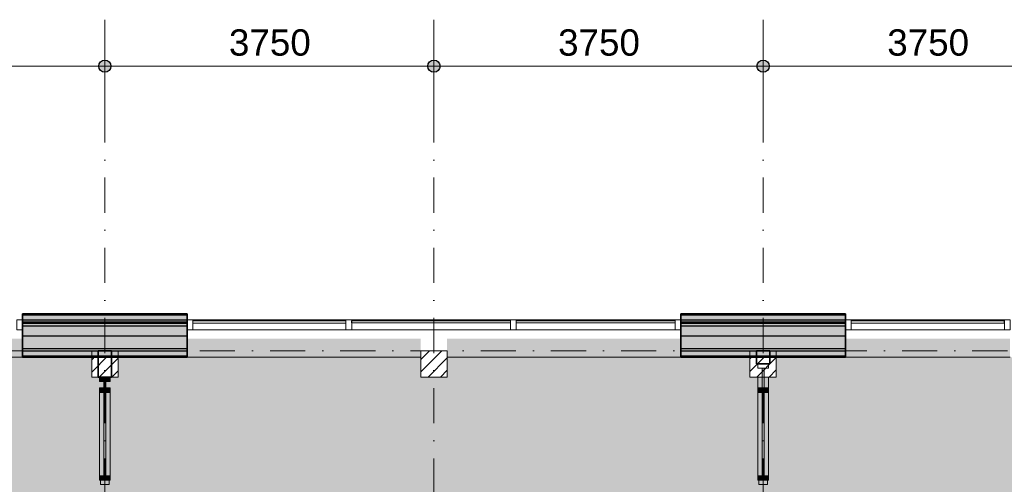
# Model space of a CAD drawing. Header units: millimetres. Extents: x 1557 to 319405, y -11609 to 73584.
# Tile 101 of 103: x 294625 to 305843, y 44477 to 49773. Entities that reach past the tile are written whole.
import ezdxf

# ---------------------------------------------------------------- set-up
doc = ezdxf.new("R2010")
doc.units = ezdxf.units.MM
doc.linetypes.add('RR_Level', pattern=[800, 400, -200, 0, -200])
for name, color, linetype, lineweight in [('A-____-____-DIMS', 211, 'Continuous', 9), ('A-____-____-DIMS-200', 211, 'Continuous', 9), ('A-AREA-____-PATT', 32, 'Continuous', 9), ('A-DOOR-____-MCUT', 31, 'Continuous', 13), ('A-DOOR-____-OTLN', 31, 'Continuous', 18), ('A-GLAZ-CURT-MCUT', 52, 'Continuous', 13), ('A-GLAZ-CURT-OTLN', 52, 'Continuous', 13), ('A-GLAZ-CWMG-MCUT', 51, 'Continuous', 13), ('A-GLAZ-CWMG-OTLN', 51, 'Continuous', 13), ('A-WALL-____-MCUT', 113, 'Continuous', 35), ('A-WALL-____-OTLN', 113, 'Continuous', 18), ('A-WALL-____-PATT', 111, 'Continuous', 35), ('S-COLS-____-MCUT', 52, 'Continuous', 25), ('S-COLS-____-OTLN', 52, 'Continuous', 18), ('S-GRID-____-OTLN', 1, 'Continuous', 9)]:
    doc.layers.add(name, color=color, linetype=linetype, lineweight=lineweight)
doc.styles.add('Arial_2', font='arial.ttf', dxfattribs={"height": 300})
doc.dimstyles.new('1_5mm_interne_maten_en_details', dxfattribs={"dimscale": 304.8, "dimtxt": 1.004192, "dimasz": 1.83727, "dimexe": 0.984252, "dimexo": 0.0625, "dimgap": 0.098425, "dimtad": 1, "dimdec": 0, "dimlfac": 304.8, "dimzin": 0, "dimdsep": 46, "dimtxsty": 'Arial_2', "dimblk1": 'DOTSMALL', "dimblk2": 'DOTSMALL', "dimsah": 1, "dimcen": 0.09, "dimdle": 1.181102, "dimazin": 0, "dimtfac": 1, "dimtdec": 4, "dimtix": 1, "dimtmove": 0, "dimatfit": 3, "dimfxl": 0.003229, "dimfxlon": 1, "dimtvp": 1, "dimtfill": 1, "dimtolj": 1, "dimtzin": 0, "dimlwd": 13, "dimlwe": 13, "dimarcsym": 2})

# ---------------------------------------------------------------- blocks, each defined once
blk = doc.blocks.new('Rectangular Mullion - 65 x 114mm-716027-plot_V0 Copy 1')
at = {"layer": 'A-GLAZ-CWMG-MCUT', "color": 170, "lineweight": 9}
for p, q in [((0, 57), (-65, 57)), ((-65, 57), (-65, -57)), ((0, -57), (0, 57)), ((-65, -57), (0, -57))]:
    blk.add_line(p, q, dxfattribs=at)
blk = doc.blocks.new('System Panel - HR__-716001-plot_V0 Copy 1')
at = {"layer": 'A-GLAZ-CURT-MCUT', "color": 170, "lineweight": 9}
for p, q in [((872.5, -22.5), (-872.5, -22.5)), ((-872.5, -22.5), (-872.5, -47.5)), ((-872.5, -47.5), (872.5, -47.5)), ((872.5, -47.5), (872.5, -22.5))]:
    blk.add_line(p, q, dxfattribs=at)
blk = doc.blocks.new('Rectangular Mullion - 65 x 114mm-572436-plot_V0 Copy 1')
at = {"layer": 'A-GLAZ-CWMG-OTLN', "color": 170, "lineweight": 9}
for p, q in [((53789, -4849), (52044, -4849)), ((53789, -4963), (52044, -4963))]:
    blk.add_line(p, q, dxfattribs=at)
blk = doc.blocks.new('Rectangular Mullion - 65 x 114mm-716002-plot_V0 Copy 1')
at = {"layer": 'A-GLAZ-CWMG-MCUT', "color": 170, "lineweight": 9}
for p, q in [((-65, 57), (0, 57)), ((-65, -57), (-65, 57)), ((0, 57), (0, -57)), ((0, -57), (-65, -57))]:
    blk.add_line(p, q, dxfattribs=at)
blk = doc.blocks.new('System Panel - HR__-715998-plot_V0 Copy 1')
at = {"layer": 'A-GLAZ-CURT-MCUT', "color": 170, "lineweight": 9}
for p, q in [((905, -23), (-905, -23)), ((-905, -23), (-905, -47)), ((-905, -47), (905, -47)), ((905, -47), (905, -23))]:
    blk.add_line(p, q, dxfattribs=at)
blk = doc.blocks.new('Rectangular Mullion - 65 x 114mm-598682-plot_V0 Copy 1')
at = {"layer": 'A-GLAZ-CWMG-OTLN', "color": 170, "lineweight": 9}
for p, q in [((125687, 46350), (127498, 46350)), ((125687, 46236), (127498, 46236))]:
    blk.add_line(p, q, dxfattribs=at)
blk = doc.blocks.new('Rectangular Mullion - 65 x 114mm-716022-plot_V0 Copy 1')
at = {"layer": 'A-GLAZ-CWMG-MCUT', "color": 170, "lineweight": 9}
for p, q in [((-32.5, 57), (32.5, 57)), ((-32.5, -57), (-32.5, 57)), ((32.5, 57), (32.5, -57)), ((32.5, -57), (-32.5, -57))]:
    blk.add_line(p, q, dxfattribs=at)
blk = doc.blocks.new('027_Gilde - ATC_FacadeModel_rvt-2-plot_V0 Copy 1')
at = {"layer": 'A-WALL-____-OTLN', "lineweight": 5}
for points in [[(127563, 46350), (129438, 46350), (129438, 46410), (127563, 46410)], [(136938, 46350), (136938, 46410), (135063, 46410), (135063, 46350)], [(128876, 46285), (129438, 46285), (129438, 46315), (127563, 46315), (127563, 46285)], [(136938, 46285), (136938, 46315), (135063, 46315), (135063, 46285)]]:
    blk.add_hatch(color=67, dxfattribs=at).paths.add_polyline_path(points)
at = {"layer": 'A-WALL-____-PATT', "lineweight": 18}
for points in [[(128876, 46410), (129438, 46410), (129438, 46420), (127563, 46420), (127563, 46410)], [(136938, 46410), (136938, 46420), (135063, 46420), (135063, 46410)]]:
    blk.add_hatch(color=47, dxfattribs=at).paths.add_polyline_path(points)
at = {"layer": 'A-WALL-____-PATT', "lineweight": 5}
for points in [[(127563, 46330), (129438, 46330), (129438, 46350), (127563, 46350)], [(128876, 46315), (129438, 46315), (129438, 46330), (127563, 46330), (127563, 46315)], [(136938, 46330), (136938, 46350), (135063, 46350), (135063, 46330)], [(136938, 46315), (136938, 46330), (135063, 46330), (135063, 46315)], [(128876, 46170), (129438, 46170), (129438, 46285), (127563, 46285), (127563, 46170)], [(136938, 46170), (136938, 46285), (135063, 46285), (135063, 46170)], [(128876, 46025), (129438, 46025), (129438, 46170), (127563, 46170), (127563, 46025)], [(136938, 46025), (136938, 46170), (135063, 46170), (135063, 46025)], [(128876, 46000), (129438, 46000), (129438, 46025), (127563, 46025), (127563, 46000), (128650, 46000)], [(127563, 45940), (129438, 45940), (129438, 46000), (127563, 46000)], [(136150, 46000), (136938, 46000), (136938, 46025), (135063, 46025), (135063, 46000), (135850, 46000)], [(136938, 45940), (136938, 46000), (135063, 46000), (135063, 45940)]]:
    blk.add_hatch(color=67, dxfattribs=at).paths.add_polyline_path(points)
h = blk.add_hatch(color=67, dxfattribs=at)
h.paths.add_polyline_path([(128876, 45925), (129438, 45925), (129438, 45940), (128650, 45940), (128650, 45925)])
h.paths.add_polyline_path([(127563, 45925), (128350, 45925), (128350, 45940), (127563, 45940)])
h = blk.add_hatch(color=67, dxfattribs=at)
h.paths.add_polyline_path([(135063, 45925), (135850, 45925), (135850, 45940), (135063, 45940)])
h.paths.add_polyline_path([(136938, 45925), (136938, 45940), (136150, 45940), (136150, 45925)])
at = {"layer": 'A-WALL-____-MCUT', "color": 50}
for p, q in [((129438, 46420), (127563, 46420)), ((127563, 46420), (127563, 45925)), ((129438, 45925), (129438, 46420)), ((136938, 46420), (135063, 46420)), ((135063, 46420), (135063, 45925)), ((136938, 45925), (136938, 46420)), ((127563, 45925), (129438, 45925)), ((135063, 45925), (136938, 45925))]:
    blk.add_line(p, q, dxfattribs=at)
at = {"layer": 'A-WALL-____-MCUT', "color": 130, "lineweight": 25}
for p, q in [((127563, 46410), (129438, 46410)), ((127563, 46350), (129438, 46350)), ((127563, 46330), (129438, 46330)), ((135063, 46410), (136938, 46410)), ((135063, 46350), (136938, 46350)), ((135063, 46330), (136938, 46330)), ((127563, 46315), (129438, 46315)), ((127563, 46285), (129438, 46285)), ((135063, 46315), (136938, 46315)), ((135063, 46285), (136938, 46285)), ((127563, 46170), (129438, 46170)), ((135063, 46170), (136938, 46170)), ((127563, 46025), (129438, 46025)), ((127563, 46000), (129438, 46000)), ((135063, 46025), (136938, 46025)), ((135063, 46000), (136938, 46000)), ((127563, 45940), (129438, 45940)), ((135063, 45940), (136938, 45940))]:
    blk.add_line(p, q, dxfattribs=at)
at = {"layer": 'A-WALL-____-OTLN', "color": 210}
for p, q in [((127563, 45925), (124900, 45925)), ((132100, 45925), (129438, 45925)), ((135063, 45925), (132400, 45925)), ((138813, 45925), (136938, 45925))]:
    blk.add_line(p, q, dxfattribs=at)
at = {"layer": 'A-GLAZ-CURT-OTLN', "color": 210, "lineweight": 18, "rotation": 180}
for name, p in [('System Panel - HR__-716001-plot_V0 Copy 1', (130375, 46293)), ('System Panel - HR__-715998-plot_V0 Copy 1', (132217, 46293)), ('System Panel - HR__-715998-plot_V0 Copy 1', (134092, 46293)), ('System Panel - HR__-716001-plot_V0 Copy 1', (137875, 46293))]:
    blk.add_blockref(name, p, dxfattribs=at)
at = {"layer": 'A-GLAZ-CWMG-OTLN', "color": 210, "lineweight": 18}
for name, p in [('Rectangular Mullion - 65 x 114mm-716027-plot_V0 Copy 1', (127563, 46293)), ('Rectangular Mullion - 65 x 114mm-598682-plot_V0 Copy 1', (5625, 0)), ('Rectangular Mullion - 65 x 114mm-598682-plot_V0 Copy 1', (7500, 0)), ('Rectangular Mullion - 65 x 114mm-716027-plot_V0 Copy 1', (135063, 46293)), ('Rectangular Mullion - 65 x 114mm-716027-plot_V0 Copy 1', (138813, 46293))]:
    blk.add_blockref(name, p, dxfattribs=at)
at = {"layer": 'A-GLAZ-CWMG-OTLN', "color": 210, "lineweight": 18, "extrusion": (0, 0, -1)}
for name, p in [('Rectangular Mullion - 65 x 114mm-716002-plot_V0 Copy 1', (-129438, 46293)), ('Rectangular Mullion - 65 x 114mm-716022-plot_V0 Copy 1', (-131280, 46293)), ('Rectangular Mullion - 65 x 114mm-716022-plot_V0 Copy 1', (-133155, 46293)), ('Rectangular Mullion - 65 x 114mm-716002-plot_V0 Copy 1', (-136938, 46293))]:
    blk.add_blockref(name, p, dxfattribs=at)
at = {"layer": 'A-GLAZ-CWMG-OTLN', "color": 210, "lineweight": 18, "rotation": 180}
for p in [(183291, 41387), (190791, 41387)]:
    blk.add_blockref('Rectangular Mullion - 65 x 114mm-572436-plot_V0 Copy 1', p, dxfattribs=at)
blk = doc.blocks.new('NLRS_28_SC_LIB_kolom recht_generiek_ISR - kolom hout_Ontwerp-V76-plot_V0 Copy 1')
at = {"layer": 'S-COLS-____-OTLN', "lineweight": 9}
h = blk.add_hatch(dxfattribs=at)
h.set_pattern_fill('FP_59', color=256, style=0, pattern_type=2)
h.set_pattern_definition([(45, (-136000, -45850), (-70.71068, 70.71068), [])])
h.paths.add_polyline_path([(150, -150), (150, 90), (-150, 90), (-150, -150)])
at = {"layer": 'S-COLS-____-MCUT', "lineweight": 18}
for p, q in [((150, 150), (-150, 150)), ((-150, 150), (-150, -150)), ((150, -150), (150, 150)), ((-150, -150), (150, -150))]:
    blk.add_line(p, q, dxfattribs=at)
blk = doc.blocks.new('NLRS_28_SC_LIB_kolom recht_generiek_ISR - kolom hout_Ontwerp-V78-plot_V0 Copy 1')
at = {"layer": 'S-COLS-____-OTLN', "lineweight": 9}
h = blk.add_hatch(dxfattribs=at)
h.set_pattern_fill('FP_61', color=256, style=0, pattern_type=2)
h.set_pattern_definition([(45, (-132250, -45850), (-70.71068, 70.71068), [])])
h.paths.add_polyline_path([(-150, -150), (150, -150), (150, 150), (-150, 150), (-150, 75)])
at = {"layer": 'S-COLS-____-MCUT', "lineweight": 18}
for p, q in [((150, 150), (-150, 150)), ((-150, 150), (-150, -150)), ((150, -150), (150, 150)), ((-150, -150), (150, -150))]:
    blk.add_line(p, q, dxfattribs=at)
blk = doc.blocks.new('NLRS_28_SC_LIB_kolom recht_generiek_ISR - kolom hout_Ontwerp-V79-plot_V0 Copy 1')
at = {"layer": 'S-COLS-____-OTLN', "lineweight": 9}
h = blk.add_hatch(dxfattribs=at)
h.set_pattern_fill('FP_62', color=256, style=0, pattern_type=2)
h.set_pattern_definition([(45, (-128500, -45850), (-70.71068, 70.71068), [])])
h.paths.add_polyline_path([(-150, -150), (150, -150), (150, 90), (-150, 90), (-150, 75)])
at = {"layer": 'S-COLS-____-MCUT', "lineweight": 18}
for p, q in [((150, 150), (-150, 150)), ((-150, 150), (-150, -150)), ((150, -150), (150, 150)), ((-150, -150), (150, -150))]:
    blk.add_line(p, q, dxfattribs=at)
blk = doc.blocks.new('NLRS_21_CWP_UN_system_panel_GEN - oz_glas-6195937-plot_V0 Copy 1')
at = {"layer": 'A-GLAZ-CURT-OTLN'}
blk.add_hatch(color=127, dxfattribs=at).paths.add_polyline_path([(-112, -13), (112, -13), (112, 13), (-112, 13), (-112, 0)])
at = {"layer": 'A-GLAZ-CURT-MCUT'}
for p, q in [((112, 13), (-112, 13)), ((-112, 13), (-112, -13)), ((112, -13), (112, 13)), ((-112, -13), (112, -13))]:
    blk.add_line(p, q, dxfattribs=at)
blk = doc.blocks.new('NLRS_21_CWM_UN_rechthoek_GEN - 67x114-V142-plot_V0 Copy 1')
at = {"layer": 'A-GLAZ-CWMG-MCUT'}
for p, q in [((-50, 60), (0, 60)), ((-50, -60), (-50, 60)), ((0, 60), (0, -60)), ((0, -60), (-50, -60))]:
    blk.add_line(p, q, dxfattribs=at)
blk = doc.blocks.new('NLRS_21_CWM_UN_rechthoek_GEN - 67x114-V10-plot_V0 Copy 1')
at = {"layer": 'A-GLAZ-CWMG-OTLN'}
blk.add_hatch(color=127, dxfattribs=at).paths.add_polyline_path([(25, 60), (25, -60), (-25, -60), (-25, 60), (0, 60)])
at = {"layer": 'A-GLAZ-CWMG-MCUT'}
for p, q in [((-25, 60), (25, 60)), ((-25, -60), (-25, 60)), ((25, 60), (25, -60)), ((25, -60), (-25, -60))]:
    blk.add_line(p, q, dxfattribs=at)
blk = doc.blocks.new('32_binnendeur_ontwerpers - 2315 x 930-6426849-plot_V0 Copy 1')
at = {"layer": 'A-DOOR-____-MCUT'}
for p, q in [((-517, 50), (-467, 50)), ((-467, 50), (-467, -50)), ((467, 50), (517, 50)), ((467, -50), (467, 50)), ((-467, -50), (-517, -50)), ((517, -50), (467, -50))]:
    blk.add_line(p, q, dxfattribs=at)
at = {"layer": 'A-DOOR-____-OTLN'}
for p, q in [((0, -10), (0, 475)), ((0, -500), (0, -50))]:
    blk.add_line(p, q, dxfattribs=at)
blk = doc.blocks.new('NLRS_21_CWM_UN_rechthoek_GEN - 67x114-5974302-plot_V0 Copy 1')
at = {"layer": 'A-GLAZ-CWMG-OTLN'}
blk.add_hatch(color=127, dxfattribs=at).paths.add_polyline_path([(0, 60), (-50, 60), (-50, -60), (0, -60), (0, 50)])
at = {"layer": 'A-GLAZ-CWMG-MCUT'}
for p, q in [((0, 60), (-50, 60)), ((-50, 60), (-50, -60)), ((0, -60), (0, 60)), ((-50, -60), (0, -60))]:
    blk.add_line(p, q, dxfattribs=at)
blk = doc.blocks.new('NLRS_21_CWP_UN_system_panel_GEN - oz_glas-6166722-plot_V0 Copy 1')
at = {"layer": 'A-GLAZ-CURT-OTLN'}
blk.add_hatch(color=127, dxfattribs=at).paths.add_polyline_path([(-450, -13), (475, -13), (475, 12), (-475, 12), (-475, -13)])
at = {"layer": 'A-GLAZ-CURT-MCUT'}
for p, q in [((475, 12), (-475, 12)), ((-475, 12), (-475, -13)), ((475, -13), (475, 12)), ((-475, -13), (475, -13))]:
    blk.add_line(p, q, dxfattribs=at)
blk = doc.blocks.new('NLRS_21_CWP_UN_system_panel_GEN - oz_glas-6463945-plot_V0 Copy 1')
at = {"layer": 'A-GLAZ-CURT-OTLN'}
blk.add_hatch(color=127, dxfattribs=at).paths.add_polyline_path([(-37, 12), (-37, -13), (37, -13), (37, 12)])
at = {"layer": 'A-GLAZ-CURT-MCUT'}
for p, q in [((37, 12), (-37, 12)), ((-37, 12), (-37, -13)), ((37, -13), (37, 12)), ((-37, -13), (37, -13))]:
    blk.add_line(p, q, dxfattribs=at)
blk = doc.blocks.new('NLRS_21_CWM_UN_rechthoek_GEN - 67x114-6343138-plot_V0 Copy 1')
at = {"layer": 'A-GLAZ-CWMG-OTLN'}
blk.add_hatch(color=127, dxfattribs=at).paths.add_polyline_path([(-50, -12), (-50, 60), (0, 60), (0, -60), (-50, -60), (-50, -50)])
at = {"layer": 'A-GLAZ-CWMG-MCUT'}
for p, q in [((-50, 60), (0, 60)), ((-50, -60), (-50, 60)), ((0, 60), (0, -60)), ((0, -60), (-50, -60))]:
    blk.add_line(p, q, dxfattribs=at)
blk = doc.blocks.new('NLRS_21_CWM_UN_rechthoek_GEN - 67x114-6343134-plot_V0 Copy 1')
at = {"layer": 'A-GLAZ-CWMG-OTLN'}
blk.add_hatch(color=127, dxfattribs=at).paths.add_polyline_path([(-25, 60), (25, 60), (25, -60), (-25, -60), (-25, 13)])
at = {"layer": 'A-GLAZ-CWMG-MCUT'}
for p, q in [((-25, 60), (25, 60)), ((-25, -60), (-25, 60)), ((25, 60), (25, -60)), ((25, -60), (-25, -60))]:
    blk.add_line(p, q, dxfattribs=at)
blk = doc.blocks.new('NLRS_21_CWP_UN_system_panel_GEN - oz_glas-6166741-plot_V0 Copy 1')
at = {"layer": 'A-GLAZ-CURT-OTLN'}
blk.add_hatch(color=127, dxfattribs=at).paths.add_polyline_path([(-475, -13), (475, -13), (475, 12), (-475, 12)])
at = {"layer": 'A-GLAZ-CURT-MCUT'}
for p, q in [((475, 12), (-475, 12)), ((-475, 12), (-475, -13)), ((475, -13), (475, 12)), ((-475, -13), (475, -13))]:
    blk.add_line(p, q, dxfattribs=at)
blk = doc.blocks.new('NLRS_21_CWM_UN_rechthoek_GEN - 67x114-V144-plot_V0 Copy 1')
at = {"layer": 'A-GLAZ-CWMG-OTLN'}
for p, q in [((135940, 45525), (135940, 44575)), ((136060, 45525), (136060, 44575))]:
    blk.add_line(p, q, dxfattribs=at)
blk = doc.blocks.new('NLRS_21_CWM_UN_rechthoek_GEN - 67x114-V145-plot_V0 Copy 1')
at = {"layer": 'A-GLAZ-CWMG-OTLN'}
for p, q in [((135940, 45700), (135940, 45575)), ((136060, 45700), (136060, 45575))]:
    blk.add_line(p, q, dxfattribs=at)
blk = doc.blocks.new('32_binnendeur_ontwerpers - 2315 x 930-6426845-plot_V0 Copy 1')
at = {"layer": 'A-DOOR-____-MCUT'}
for p, q in [((-467, 50), (-517, 50)), ((-467, -50), (-467, 50)), ((467, 50), (467, -50)), ((517, 50), (467, 50)), ((-517, -50), (-467, -50)), ((467, -50), (517, -50))]:
    blk.add_line(p, q, dxfattribs=at)
at = {"layer": 'A-DOOR-____-OTLN'}
for p, q in [((0, 500), (0, 50)), ((0, 10), (0, -475))]:
    blk.add_line(p, q, dxfattribs=at)
blk = doc.blocks.new('NLRS_21_CWM_UN_rechthoek_GEN - 67x114-5973241-plot_V0 Copy 1')
at = {"layer": 'A-GLAZ-CWMG-OTLN'}
for p, q in [((68581, 40087), (68581, 39137)), ((68701, 40087), (68701, 39137))]:
    blk.add_line(p, q, dxfattribs=at)
blk = doc.blocks.new('DIMBLOCK65-plot_V0 Copy 1')
at = {"layer": 'A-____-____-DIMS-200', "lineweight": 25}
h = blk.add_hatch(color=256, dxfattribs=at)
edge = h.paths.add_edge_path()
edge.add_arc((291845, 49243), 70, 0, 360)
h = blk.add_hatch(color=256, dxfattribs=at)
edge = h.paths.add_edge_path()
edge.add_arc((295595, 49243), 70, 0, 360)
at = {"layer": 'A-____-____-DIMS-200', "lineweight": 13}
for p, q in [((291845, 49543), (291845, 48943)), ((291845, 49243), (291845, 49543)), ((295595, 49543), (295595, 48943)), ((295595, 49243), (295595, 49543)), ((291845, 49243), (295595, 49243))]:
    blk.add_line(p, q, dxfattribs=at)
at = {"layer": 'A-____-____-DIMS-200', "lineweight": 25}
for centre in [(291845, 49243), (295595, 49243)]:
    blk.add_circle(centre, 70, dxfattribs=at)
at = {"layer": 'A-____-____-DIMS-200', "color": 0, "lineweight": 13, "insert": (293259, 49663), "char_height": 300, "width": 1107.53, "attachment_point": 1, "line_spacing_factor": 0.941778, "style": 'Arial_2', "bg_fill": 3, "box_fill_scale": 1.25, "bg_fill_color": 256, "bg_fill_true_color": 13158600, "bg_fill_transparency": 0}
blk.add_mtext('3750', dxfattribs=at)
blk = doc.blocks.new('_DotSmall')
at = {"color": 0, "linetype": 'ByBlock', "const_width": 0.5}
blk.add_lwpolyline([(-0.0625, 0, 1), (0.0625, 0, 1)], format="xyb", close=True, dxfattribs=at)
blk = doc.blocks.new('DIMBLOCK66-plot_V0 Copy 1')
at = {"layer": 'A-____-____-DIMS-200', "lineweight": 25}
h = blk.add_hatch(color=256, dxfattribs=at)
edge = h.paths.add_edge_path()
edge.add_arc((295595, 49243), 70, 0, 360)
h = blk.add_hatch(color=256, dxfattribs=at)
edge = h.paths.add_edge_path()
edge.add_arc((299345, 49243), 70, 0, 360)
at = {"layer": 'A-____-____-DIMS-200', "lineweight": 13}
for p, q in [((295595, 49543), (295595, 48943)), ((295595, 49243), (295595, 49543)), ((299345, 49543), (299345, 48943)), ((299345, 49243), (299345, 49543)), ((295595, 49243), (299345, 49243))]:
    blk.add_line(p, q, dxfattribs=at)
at = {"layer": 'A-____-____-DIMS-200', "lineweight": 25}
for centre in [(295595, 49243), (299345, 49243)]:
    blk.add_circle(centre, 70, dxfattribs=at)
at = {"layer": 'A-____-____-DIMS-200', "color": 0, "lineweight": 13, "insert": (297009, 49663), "char_height": 300, "width": 1107.53, "attachment_point": 1, "line_spacing_factor": 0.941778, "style": 'Arial_2', "bg_fill": 3, "box_fill_scale": 1.25, "bg_fill_color": 256, "bg_fill_true_color": 13158600, "bg_fill_transparency": 0}
blk.add_mtext('3750', dxfattribs=at)
blk = doc.blocks.new('DIMBLOCK67-plot_V0 Copy 1')
at = {"layer": 'A-____-____-DIMS-200', "lineweight": 25}
h = blk.add_hatch(color=256, dxfattribs=at)
edge = h.paths.add_edge_path()
edge.add_arc((299345, 49243), 70, 0, 360)
h = blk.add_hatch(color=256, dxfattribs=at)
edge = h.paths.add_edge_path()
edge.add_arc((303095, 49243), 70, 0, 360)
at = {"layer": 'A-____-____-DIMS-200', "lineweight": 13}
for p, q in [((299345, 49543), (299345, 48943)), ((299345, 49243), (299345, 49543)), ((303095, 49543), (303095, 48943)), ((303095, 49243), (303095, 49543)), ((299345, 49243), (303095, 49243))]:
    blk.add_line(p, q, dxfattribs=at)
at = {"layer": 'A-____-____-DIMS-200', "lineweight": 25}
for centre in [(299345, 49243), (303095, 49243)]:
    blk.add_circle(centre, 70, dxfattribs=at)
at = {"layer": 'A-____-____-DIMS-200', "color": 0, "lineweight": 13, "insert": (300759, 49663), "char_height": 300, "width": 1107.53, "attachment_point": 1, "line_spacing_factor": 0.941778, "style": 'Arial_2', "bg_fill": 3, "box_fill_scale": 1.25, "bg_fill_color": 256, "bg_fill_true_color": 13158600, "bg_fill_transparency": 0}
blk.add_mtext('3750', dxfattribs=at)
blk = doc.blocks.new('DIMBLOCK68-plot_V0 Copy 1')
at = {"layer": 'A-____-____-DIMS-200', "lineweight": 25}
h = blk.add_hatch(color=256, dxfattribs=at)
edge = h.paths.add_edge_path()
edge.add_arc((303095, 49243), 70, 0, 360)
h = blk.add_hatch(color=256, dxfattribs=at)
edge = h.paths.add_edge_path()
edge.add_arc((306845, 49243), 70, 0, 360)
at = {"layer": 'A-____-____-DIMS-200', "lineweight": 13}
for p, q in [((303095, 49543), (303095, 48943)), ((303095, 49243), (303095, 49543)), ((306845, 49543), (306845, 48943)), ((306845, 49243), (306845, 49543)), ((303095, 49243), (306845, 49243))]:
    blk.add_line(p, q, dxfattribs=at)
at = {"layer": 'A-____-____-DIMS-200', "lineweight": 25}
for centre in [(303095, 49243), (306845, 49243)]:
    blk.add_circle(centre, 70, dxfattribs=at)
at = {"layer": 'A-____-____-DIMS-200', "color": 0, "lineweight": 13, "insert": (304509, 49663), "char_height": 300, "width": 1107.53, "attachment_point": 1, "line_spacing_factor": 0.941778, "style": 'Arial_2', "bg_fill": 3, "box_fill_scale": 1.25, "bg_fill_color": 256, "bg_fill_true_color": 13158600, "bg_fill_transparency": 0}
blk.add_mtext('3750', dxfattribs=at)

msp = doc.modelspace()

# ---------------------------------------------------------------- hatches: boundary and pattern name
at = {"layer": 'A-AREA-____-PATT', "transparency": 33554509}
h = msp.add_hatch(color=254, dxfattribs=at)
h.paths.add_polyline_path([(288795.0285, 25687.5), (289745.0285, 25687.5), (289745.0285, 25735), (289795.0285, 25735), (289795.0285, 25687.5), (290695.0285, 25687.5), (290695.0285, 25735), (290745.0285, 25735), (290745.0285, 28550), (290445.0285, 28550), (290445.0285, 28850), (290745.0285, 28850), (290745.0285, 28775), (295445.0285, 28775), (295445.0285, 28850), (295745.0285, 28850), (295745.0285, 28775), (296266.0285, 28775), (296266.0285, 28700), (297970.0285, 28700), (297970.0285, 28775), (298270.0285, 28775), (298270.0285, 30575), (294420.0285, 30575), (294338.1975, 30580.8527), (294243.5606, 30603.6892), (294170.2198, 30632.9381), (294098.2161, 30674.4717), (294043.4836, 30715.444), (293985.4725, 30773.4551), (293936.3077, 30839.1315), (293892.5634, 30923.0048), (293866.6912, 30995.4915), (293849.9562, 31081.1011), (293845.0285, 31171.2042), (293845.0285, 33466), (293920.0285, 33466), (293920.0285, 34500), (293845.0285, 34500), (293845.0285, 34650), (298270.0285, 34650), (298270.0285, 38425), (295745.0285, 38425), (295745.0285, 38200), (295445.0285, 38200), (295445.0285, 38500), (295520.0285, 38500), (295520.0285, 38575), (295535.0285, 38575), (295535.0285, 38625), (295582.5285, 38625), (295582.5285, 39525), (295535.0285, 39525), (295535.0285, 39575), (295582.5285, 39575), (295582.5285, 40525), (295535.0285, 40525), (295535.0285, 40575), (295582.5285, 40575), (295582.5285, 41525), (295535.0285, 41525), (295535.0285, 41575), (295582.5285, 41575), (295582.5285, 42525), (295535.0285, 42525), (295535.0285, 42575), (295582.5285, 42575), (295582.5285, 43441), (295535.0285, 43441), (295535.0285, 43491), (295595.0285, 43491), (295595.0285, 44525), (295535.0285, 44525), (295535.0285, 44575), (295582.5285, 44575), (295582.5285, 45525), (295535.0285, 45525), (295535.0285, 45575), (295582.5285, 45575), (295582.5285, 45650), (295535.0285, 45650), (295535.0285, 45700), (295445.0285, 45700), (295445.0285, 45925), (294657.5285, 45925), (294657.5285, 46137.5), (291995.0285, 46137.5), (291995.0285, 45700), (291695.0285, 45700), (291695.0285, 46137.5), (289032.5285, 46137.5), (289032.5285, 45925), (288245.0285, 45925), (288245.0285, 45700), (287945.0285, 45700), (287945.0285, 45925), (287157.5285, 45925), (287157.5285, 46137.5), (285282.5285, 46137.5), (285282.5285, 45925), (284720.0285, 45925), (284720.0285, 25735), (284795.0285, 25735), (284795.0285, 25687.5), (285745.0285, 25687.5), (285745.0285, 25735), (285795.0285, 25735), (285795.0285, 25687.5), (286745.0285, 25687.5), (286745.0285, 25735), (286795.0285, 25735), (286795.0285, 25687.5), (287745.0285, 25687.5), (287745.0285, 25735), (287795.0285, 25735), (287795.0285, 25687.5), (288745.0285, 25687.5), (288745.0285, 25735), (288795.0285, 25735)])
h.paths.add_polyline_path([(285445.0285, 28550), (285445.0285, 28850), (285745.0285, 28850), (285745.0285, 28550), (285542.9877, 28550)])
h.paths.add_polyline_path([(289145.0285, 32500), (285145.0285, 32500), (285145.0285, 41500), (289145.0285, 41500), (289145.0285, 33798.9747)])
for points in [[(295780.966, 38575), (303095.0285, 38575), (303093.2384, 38625), (303082.5285, 38625), (303080.3501, 39525), (303035.0285, 39525), (303035.0285, 39575), (303082.5285, 39575), (303082.5285, 40525), (303035.0285, 40525), (303035.0285, 40575), (303082.5285, 40575), (303082.5285, 41525), (303035.0285, 41525), (303035.0285, 41575), (303082.5285, 41575), (303082.5285, 42525), (303035.0285, 42525), (303036.673, 42575), (303082.5285, 42575), (303082.5285, 43441), (303035.0285, 43441), (303035.0285, 43491), (303095.0285, 43491), (303095.0285, 43737.2983), (303020.0285, 43737.2983), (303020.0285, 44065), (303095.0285, 44065), (303095.0285, 44525), (303035.0285, 44525), (303035.0285, 44575), (303082.5285, 44575), (303082.5285, 45525), (303035.0285, 45525), (303035.0285, 45575), (303082.5285, 45575), (303082.5285, 45700), (302945.0285, 45700), (302945.0285, 45925), (302157.5285, 45925), (302157.5285, 46137.5), (299495.0285, 46137.5), (299495.0285, 45700), (299195.0285, 45700), (299195.0285, 46137.5), (296532.5285, 46137.5), (296532.5285, 45925), (295745.0285, 45925), (295745.0285, 45700), (295655.0285, 45700), (295655.0285, 45650), (295607.5285, 45650), (295607.5285, 45575), (295655.0285, 45575), (295655.0285, 45525), (295607.5285, 45525), (295607.5285, 44575), (295655.0285, 44575), (295655.0285, 44525), (295595.0285, 44525), (295595.0285, 43491), (295655.0285, 43491), (295655.0285, 43441), (295607.5285, 43441), (295607.5285, 42575), (295655.0285, 42575), (295655.0285, 42525), (295607.5285, 42525), (295607.5285, 41575), (295655.0285, 41575), (295655.0285, 41525), (295607.5285, 41525), (295607.5285, 40575), (295655.0285, 40575), (295655.0285, 40525), (295607.5285, 40525), (295607.5285, 39575), (295655.0285, 39575), (295655.0285, 39525), (295607.5285, 39525), (295607.5285, 38625), (295655.0285, 38625), (295655.0285, 38575), (295745.0285, 38575)], [(300824.0285, 28700), (300824.0285, 28775), (302945.0285, 28775), (302945.0285, 28850), (303245.0285, 28850), (303245.0285, 28775), (310520.0285, 28775), (310520.0285, 30850), (310295.0285, 30850), (310295.0285, 31150), (310520.0285, 31150), (310520.0285, 31937.5), (310732.5285, 31937.5), (310732.5285, 33812.5), (310520.0285, 33812.5), (310520.0285, 34600), (310295.0285, 34600), (310295.0285, 34900), (310520.0285, 34900), (310520.0285, 35687.5), (310732.5285, 35687.5), (310732.5285, 37562.5), (310520.0285, 37562.5), (310520.0285, 38200), (310295.0285, 38200), (310295.0285, 38500), (310520.0285, 38500), (310520.0285, 39437.5), (310732.5285, 39437.5), (310732.5285, 45062.5), (310520.0285, 45062.5), (310520.0285, 45700), (310295.0285, 45700), (310295.0285, 45925), (309657.5285, 45925), (309657.5285, 46137.5), (307782.5285, 46137.5), (307782.5285, 45925), (306995.0285, 45925), (306995.0285, 45700), (306695.0285, 45700), (306695.0285, 45925), (305907.5285, 45925), (305907.5285, 46137.5), (304032.5285, 46137.5), (304032.5285, 45925), (303245.0285, 45925), (303245.0285, 45700), (303107.5285, 45700), (303107.5285, 45575), (303155.0285, 45575), (303155.0285, 45525), (303107.5285, 45525), (303107.5285, 44575), (303155.0285, 44575), (303155.0285, 44525), (303095.0285, 44525), (303095.0285, 43491), (303155.0285, 43491), (303155.0285, 43441), (303107.5285, 43441), (303107.5285, 42575), (303155.0285, 42575), (303155.0285, 42525), (303107.5285, 42525), (303107.5285, 41575), (303155.0285, 41575), (303155.0285, 41525), (303107.5285, 41525), (303107.5285, 40575), (303155.0285, 40575), (303155.0285, 40525), (303107.5285, 40525), (303107.5285, 39575), (303155.0285, 39575), (303155.0285, 39525), (303107.5285, 39525), (303107.5285, 38625), (303095.0285, 38625), (303095.0285, 38575), (304445.0285, 38575), (304526.8595, 38569.1473), (304620.9107, 38546.5293), (304694.8372, 38517.0619), (304767.1189, 38475.3201), (304831.1294, 38425), (304879.5845, 38376.5449), (304928.7493, 38310.8685), (304968.0669, 38238.8636), (304999.7518, 38148.1373), (305014.8564, 38072.3159), (305020.0285, 38000), (305020.0285, 37560), (304945.0285, 37560), (304945.0285, 35456), (305020.0285, 35456), (305020.0285, 34675), (304945.0285, 34675), (304945.0285, 33641), (305020.0285, 33641), (305019.7289, 31145.8112), (305014.1758, 31068.169), (304996.737, 30988.0038), (304968.0669, 30911.1364), (304920.5568, 30828.1876), (304871.9585, 30765.8291), (304821.2986, 30715.2383), (304745.5489, 30660.6287), (304672.0237, 30622.5349), (304599.537, 30596.6627), (304511.5131, 30579.7551), (304445.0285, 30575), (298420.0285, 30575), (298420.0285, 28775), (299120.0285, 28775), (299120.0285, 28700), (300799.0285, 28700)]]:
    msp.add_hatch(color=254, dxfattribs=at).paths.add_polyline_path(points)

# ---------------------------------------------------------------- linework, layer by layer
at = {"layer": 'A-WALL-____-MCUT'}
for p, q in [((295670.0285, 46000), (295520.0285, 46000)), ((295520.0285, 46000), (295520.0285, 45700)), ((295670.0285, 45700), (295670.0285, 46000)), ((303170.0285, 45999), (303020.0285, 45999)), ((303020.0285, 45999), (303020.0285, 45850)), ((303170.0285, 45850), (303170.0285, 45999)), ((303020.0285, 45850), (303170.0285, 45850)), ((295520.0285, 45700), (295670.0285, 45700))]:
    msp.add_line(p, q, dxfattribs=at)
at = {"layer": 'S-GRID-____-OTLN'}
for p, q in [((295595.0285, 49773.1142), (295595.0285, 48773.1142)), ((299345.0285, 49773.1142), (299345.0285, 48773.1142)), ((303095.0285, 49773.1142), (303095.0285, 48773.1142))]:
    msp.add_line(p, q, dxfattribs=at)
at = {"layer": 'S-GRID-____-OTLN', "linetype": 'RR_Level'}
for p, q in [((295595.0285, 48773.1142), (295595.0285, -857.0614)), ((299345.0285, 48773.1142), (299345.0285, -857.0614)), ((303095.0285, 48773.1142), (303095.0285, -857.0614)), ((167060.7094, 46000), (311093.0784, 46000))]:
    msp.add_line(p, q, dxfattribs=at)

# ---------------------------------------------------------------- block references
at = {"lineweight": 5}
msp.add_blockref('027_Gilde - ATC_FacadeModel_rvt-2-plot_V0 Copy 1', (167095.0285, 0), dxfattribs=at)
at = {"layer": 'A-DOOR-____-OTLN'}
for name, p, rotation in [('32_binnendeur_ontwerpers - 2315 x 930-6426845-plot_V0 Copy 1', (295595.0285, 44008), 90.00000000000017), ('32_binnendeur_ontwerpers - 2315 x 930-6426849-plot_V0 Copy 1', (303095.0285, 44008), 89.99999999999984)]:
    msp.add_blockref(name, p, dxfattribs=dict(at, rotation=rotation))
at = {"layer": 'A-GLAZ-CURT-OTLN', "rotation": 90}
for name, p in [('NLRS_21_CWP_UN_system_panel_GEN - oz_glas-6195937-plot_V0 Copy 1', (303095.0285, 45687.5)), ('NLRS_21_CWP_UN_system_panel_GEN - oz_glas-6463945-plot_V0 Copy 1', (295595.0285, 45612.5)), ('NLRS_21_CWP_UN_system_panel_GEN - oz_glas-6166741-plot_V0 Copy 1', (295595.0285, 45050)), ('NLRS_21_CWP_UN_system_panel_GEN - oz_glas-6166722-plot_V0 Copy 1', (303095.0285, 45050))]:
    msp.add_blockref(name, p, dxfattribs=at)
at = {"layer": 'A-GLAZ-CWMG-OTLN', "extrusion": (0, 0, -1), "rotation": 90}
for name, p in [('NLRS_21_CWM_UN_rechthoek_GEN - 67x114-V142-plot_V0 Copy 1', (-303095.0285, 45850)), ('NLRS_21_CWM_UN_rechthoek_GEN - 67x114-6343138-plot_V0 Copy 1', (-295595.0285, 45700)), ('NLRS_21_CWM_UN_rechthoek_GEN - 67x114-6343134-plot_V0 Copy 1', (-295595.0285, 45550)), ('NLRS_21_CWM_UN_rechthoek_GEN - 67x114-V10-plot_V0 Copy 1', (-303095.0285, 45550)), ('NLRS_21_CWM_UN_rechthoek_GEN - 67x114-6343134-plot_V0 Copy 1', (-295595.0285, 44550))]:
    msp.add_blockref(name, p, dxfattribs=at)
at = {"layer": 'A-GLAZ-CWMG-OTLN'}
for name, p in [('NLRS_21_CWM_UN_rechthoek_GEN - 67x114-V145-plot_V0 Copy 1', (167095.0285, 0)), ('NLRS_21_CWM_UN_rechthoek_GEN - 67x114-5973241-plot_V0 Copy 1', (226953.5434, 5438.1905)), ('NLRS_21_CWM_UN_rechthoek_GEN - 67x114-V144-plot_V0 Copy 1', (167095.0285, 0))]:
    msp.add_blockref(name, p, dxfattribs=at)
at = {"layer": 'A-GLAZ-CWMG-OTLN', "rotation": 270}
msp.add_blockref('NLRS_21_CWM_UN_rechthoek_GEN - 67x114-5974302-plot_V0 Copy 1', (303095.0285, 44525), dxfattribs=at)
at = {"layer": 'S-COLS-____-OTLN', "lineweight": 13}
for name, p in [('NLRS_28_SC_LIB_kolom recht_generiek_ISR - kolom hout_Ontwerp-V79-plot_V0 Copy 1', (295595.0285, 45850)), ('NLRS_28_SC_LIB_kolom recht_generiek_ISR - kolom hout_Ontwerp-V78-plot_V0 Copy 1', (299345.0285, 45850)), ('NLRS_28_SC_LIB_kolom recht_generiek_ISR - kolom hout_Ontwerp-V76-plot_V0 Copy 1', (303095.0285, 45850))]:
    msp.add_blockref(name, p, dxfattribs=at)

# ---------------------------------------------------------------- next in the draw order: dimensions: what is measured, and where the dimension line sits
at = {"layer": 'A-____-____-DIMS', "lineweight": 13}
dim = msp.add_linear_dim(base=(295595.0285, 49243.1658), p1=(291845.0285, 49543.1658), p2=(295595.0285, 49543.1658), dimstyle='1_5mm_interne_maten_en_details', override={"dimpost": '<>', "dimfxl": 3750}, dxfattribs=at)
dim.commit()
dim.dimension.update_dxf_attribs({"geometry": 'DIMBLOCK65-plot_V0 Copy 1', "text_midpoint": (293720.0285, 49426.44)})

# ---------------------------------------------------------------- next in the draw order: dimensions: what is measured, and where the dimension line sits
dim = msp.add_linear_dim(base=(299345.0285, 49243.1658), p1=(295595.0285, 49543.1658), p2=(299345.0285, 49543.1658), dimstyle='1_5mm_interne_maten_en_details', override={"dimpost": '<>', "dimfxl": 3750}, dxfattribs=at)
dim.commit()
dim.dimension.update_dxf_attribs({"geometry": 'DIMBLOCK66-plot_V0 Copy 1', "text_midpoint": (297470.0285, 49426.44)})

# ---------------------------------------------------------------- next in the draw order: dimensions: what is measured, and where the dimension line sits
dim = msp.add_linear_dim(base=(303095.0285, 49243.1658), p1=(299345.0285, 49543.1658), p2=(303095.0285, 49543.1658), dimstyle='1_5mm_interne_maten_en_details', override={"dimpost": '<>', "dimfxl": 3750}, dxfattribs=at)
dim.commit()
dim.dimension.update_dxf_attribs({"geometry": 'DIMBLOCK67-plot_V0 Copy 1', "text_midpoint": (301220.0285, 49426.44)})

# ---------------------------------------------------------------- next in the draw order: dimensions: what is measured, and where the dimension line sits
dim = msp.add_linear_dim(base=(306845.0285, 49243.1658), p1=(303095.0285, 49543.1658), p2=(306845.0285, 49543.1658), dimstyle='1_5mm_interne_maten_en_details', override={"dimpost": '<>', "dimfxl": 3750}, dxfattribs=at)
dim.commit()
dim.dimension.update_dxf_attribs({"geometry": 'DIMBLOCK68-plot_V0 Copy 1', "text_midpoint": (304970.0285, 49426.44)})

doc.saveas('drawing.dxf')
